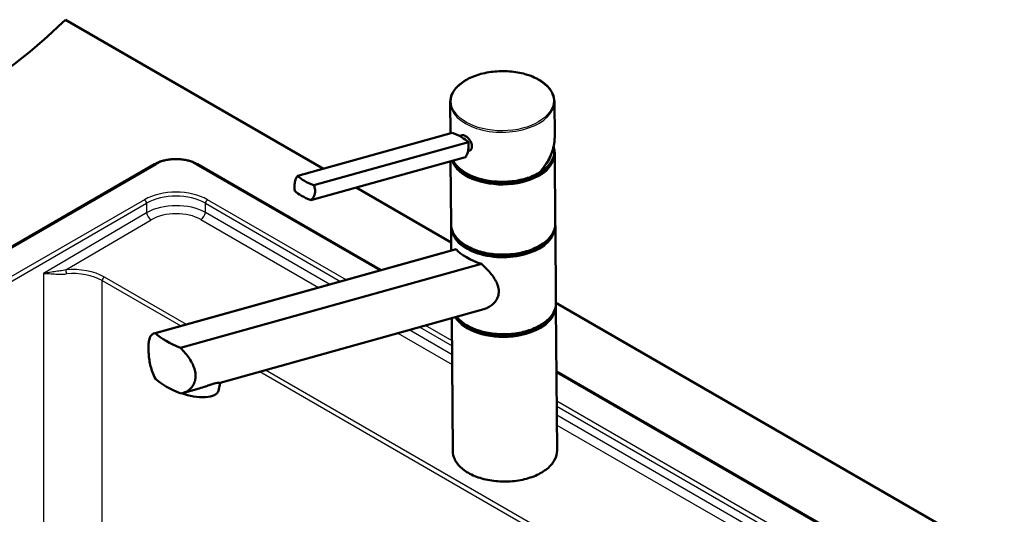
# Model space of a CAD drawing. Header units: millimetres. Extents: x 100 to 2000, y 93 to 2870.
# Tile 7 of 8: x 1262 to 1735, y 1683 to 1921. Entities that reach past the tile are written whole.
import ezdxf

# ---------------------------------------------------------------- set-up
doc = ezdxf.new("R2010")
doc.units = ezdxf.units.MM
doc.header["$LTSCALE"] = 10
doc.layers.add('Visible Edges(ISO)', color=7, linetype='Continuous', lineweight=50)
doc.layers.add('Visible Tangent Edges(ISO)', color=7, linetype='Continuous', lineweight=25)

msp = doc.modelspace()

# ---------------------------------------------------------------- linework, layer by layer
at = {"layer": 'Visible Edges(ISO)'}
for p, q in [((1284.18, 1920.67), (1408.03, 1849.16)), ((1468.89, 1866.13), (1468.78, 1881.01)), ((1518.91, 1864.45), (1518.78, 1881.39)), ((1395.6, 1845.7), (1469.73, 1866.36)), ((1403.34, 1841.23), (1477.48, 1861.89)), ((1473.25, 1864.8), (1474.58, 1865.18)), ((1477.36, 1857.65), (1477.92, 1857.8)), ((1518.72, 1856.59), (1518.71, 1857.41)), ((1401.93, 1834.08), (1476.06, 1854.75)), ((1469.23, 1822.48), (1469, 1852.78)), ((1519.22, 1822.86), (1518.97, 1856.19)), ((1326.94, 1851.3), (987.93, 1655.57)), ((1435.56, 1800.45), (1347.48, 1851.3)), ((1423.65, 1840.14), (1469.29, 1813.79)), ((1469.32, 1809.86), (1469.24, 1820.86)), ((1519.51, 1784.65), (1519.24, 1821.24)), ((1471.19, 1810.38), (1326.68, 1770.1)), ((1471.6, 1810.45), (1327.17, 1770.19)), ((1339.31, 1763.18), (1483.74, 1803.44)), ((1484.84, 1781.71), (1358.34, 1746.45)), ((1519.51, 1784.8), (1849.86, 1594.07)), ((1520.05, 1713.93), (1519.53, 1783.03)), ((1470.05, 1713.55), (1469.57, 1777.45)), ((1721.84, 1635.16), (1519.76, 1751.83)), ((1348.38, 1743.67), (1340.33, 1741.43)), ((1357.56, 1742.48), (1358.35, 1746.45))]:
    msp.add_line(p, q, dxfattribs=at)
for centre, major_axis, ratio, start_param, end_param in [((939.6, 2037.96), (-400, 0), 0.57735, 2.103514, 2.608875), ((1461.87, 1860.85), (-17.66, 3.5), 0.414403, 4.025175, 4.334369), ((1461.87, 1860.85), (-17.66, 3.5), 0.414403, 3.715982, 4.025175), ((1493.96, 1857.22), (24.75, 0.19), 0.582367, 3.704077, 6.446095), ((1493.97, 1856.41), (24.75, 0.19), 0.582367, 3.365749, 6.283185), ((1493.96, 1857.22), (23.25, 0.18), 0.582367, 5.780607, 6.159828), ((1493.97, 1856.41), (23, 0.17), 0.582367, 6.132897, 6.190289), ((1411.21, 1846.73), (17.66, -3.5), 0.414403, 3.715982, 4.334369), ((1409.79, 1839.59), (-17.66, 3.5), 0.414403, 0.574389, 1.192776), ((1494.23, 1821.45), (24.75, 0.19), 0.582367, 3.225614, 6.199163), ((1494.23, 1822.26), (-24.75, -0.19), 0.582367, 0.562484, 2.579108), ((1494.31, 1811.58), (24.96, -4.51), 0.416872, 3.650312, 4.351618), ((1494.52, 1783.25), (24.75, 0.19), 0.582367, 3.503737, 6.199163), ((1494.52, 1784.06), (-24.75, -0.19), 0.582367, 0.562484, 2.579108), ((1357.29, 1773.39), (-34.94, 6.31), 0.416872, 0.611476, 1.107269), ((1357.45, 1751.44), (34.94, -6.31), 0.416872, 3.753068, 4.248861), ((1345.79, 1744.82), (11.77, -2.33), 0.414403, 4.284424, 6.283185)]:
    msp.add_ellipse(centre, major_axis=major_axis, ratio=ratio, start_param=start_param, end_param=end_param, dxfattribs=at)
for points, knots in [([(1468.78, 1881.01), (1468.77, 1882.56), (1469.17, 1884.12), (1470.77, 1887.09), (1471.98, 1888.51), (1475.09, 1891.07), (1477.01, 1892.2), (1481.35, 1894.06), (1483.78, 1894.78), (1488.87, 1895.74), (1491.55, 1895.98), (1496.88, 1895.95), (1499.53, 1895.69), (1504.57, 1894.68), (1506.94, 1893.93), (1511.18, 1892.03), (1513.04, 1890.87), (1516.04, 1888.25), (1517.18, 1886.78), (1518.47, 1883.99), (1518.77, 1882.69), (1518.78, 1881.39)], [5.493386, 5.493386, 5.493386, 5.493386, 5.801503, 5.801503, 6.11747, 6.11747, 6.440137, 6.440137, 6.763388, 6.763388, 7.086098, 7.086098, 7.408598, 7.408598, 7.731372, 7.731372, 8.054677, 8.054677, 8.376927, 8.376927, 8.634978, 8.634978, 8.634978, 8.634978]), ([(1474.58, 1865.18), (1474.74, 1865.22), (1474.91, 1865.23), (1475.42, 1865.18), (1475.79, 1865.04), (1476.51, 1864.63), (1476.9, 1864.32), (1477.65, 1863.58), (1477.99, 1863.15), (1478.55, 1862.29), (1478.8, 1861.79), (1479.14, 1860.81), (1479.23, 1860.32), (1479.23, 1859.9)], [0.3793308, 0.3793308, 0.3793308, 0.3793308, 0.4669376, 0.4669376, 0.6201565, 0.6201565, 0.7733754, 0.7733754, 0.9265943, 0.9265943, 1.0834536, 1.0834536, 1.240313, 1.240313, 1.240313, 1.240313]), ([(1476.06, 1854.75), (1476.29, 1854.98), (1476.5, 1855.27), (1476.98, 1856.2), (1477.22, 1856.93), (1477.37, 1857.7), (1477.52, 1858.46), (1477.61, 1859.36), (1477.59, 1860.82), (1477.55, 1861.36), (1477.48, 1861.89)], [-0.412375, -0.412375, -0.412375, -0.412375, -0.2583698, -0.2583698, 0, 0, 0, 0.2583698, 0.2583698, 0.412375, 0.412375, 0.412375, 0.412375]), ([(1511.54, 1847.2), (1512, 1847.72), (1512.45, 1848.25), (1513.31, 1849.34), (1513.72, 1849.89), (1514.5, 1851.01), (1514.87, 1851.58), (1515.56, 1852.73), (1515.88, 1853.31), (1516.48, 1854.47), (1516.76, 1855.06), (1517.27, 1856.24), (1517.5, 1856.83), (1517.9, 1858.02), (1518.08, 1858.61), (1518.39, 1859.8), (1518.52, 1860.39), (1518.72, 1861.57), (1518.79, 1862.15), (1518.89, 1863.31), (1518.91, 1863.89), (1518.91, 1864.45)], [-1.5777577, -1.5777577, -1.5777577, -1.5777577, -1.4980816, -1.4980816, -1.4184055, -1.4184055, -1.3387294, -1.3387294, -1.2590533, -1.2590533, -1.1793771, -1.1793771, -1.099701, -1.099701, -1.0200249, -1.0200249, -0.9403488, -0.9403488, -0.8606727, -0.8606727, -0.7809966, -0.7809966, -0.7809966, -0.7809966]), ([(1479.23, 1859.9), (1479.23, 1859.48), (1479.16, 1859.07), (1478.83, 1858.39), (1478.58, 1858.12), (1478.18, 1857.89), (1478.06, 1857.84), (1477.92, 1857.8)], [1.240313, 1.240313, 1.240313, 1.240313, 1.394333, 1.394333, 1.5483531, 1.5483531, 1.6112117, 1.6112117, 1.6112117, 1.6112117]), ([(1326.94, 1851.3), (1327.49, 1851.62), (1328.09, 1851.91), (1329.34, 1852.44), (1329.99, 1852.67), (1331.35, 1853.07), (1332.05, 1853.24), (1333.49, 1853.51), (1334.22, 1853.61), (1335.71, 1853.75), (1336.46, 1853.78), (1337.96, 1853.78), (1338.71, 1853.75), (1340.19, 1853.61), (1340.93, 1853.51), (1342.36, 1853.24), (1343.06, 1853.07), (1344.42, 1852.67), (1345.08, 1852.44), (1346.33, 1851.91), (1346.92, 1851.62), (1347.48, 1851.3)], [-0.782965, -0.782965, -0.782965, -0.782965, -0.626372, -0.626372, -0.469779, -0.469779, -0.313186, -0.313186, -0.156593, -0.156593, 0, 0, 0.156593, 0.156593, 0.313186, 0.313186, 0.469779, 0.469779, 0.626372, 0.626372, 0.782965, 0.782965, 0.782965, 0.782965]), ([(1511.51, 1847.18), (1509.6, 1846.06), (1507.39, 1845.13), (1502.6, 1843.72), (1500.01, 1843.24), (1494.73, 1842.79), (1492.03, 1842.81), (1486.78, 1843.35), (1484.24, 1843.87), (1479.56, 1845.37), (1477.43, 1846.34), (1473.78, 1848.64), (1472.28, 1849.97), (1470.75, 1851.97), (1470.4, 1852.52), (1470.1, 1853.09)], [3.142973, 3.142973, 3.142973, 3.142973, 3.466301, 3.466301, 3.789263, 3.789263, 4.111804, 4.111804, 4.434387, 4.434387, 4.75745, 4.75745, 5.080684, 5.080684, 5.199782, 5.199782, 5.199782, 5.199782]), ([(1511.51, 1847.18), (1511.54, 1847.19), (1511.55, 1847.21), (1511.56, 1847.26), (1511.57, 1847.28), (1511.57, 1847.32), (1511.56, 1847.35), (1511.56, 1847.37), (1511.56, 1847.37), (1511.56, 1847.37)], [-0.03962783, -0.03962783, -0.03962783, -0.03962783, -0.02111176, -0.02111176, -0.01056304, -0.01056304, 0, 0, 0.00032398, 0.00032398, 0.00032398, 0.00032398]), ([(1394.18, 1838.56), (1394.1, 1839.08), (1394.06, 1839.63), (1394.05, 1841.08), (1394.14, 1841.98), (1394.29, 1842.75), (1394.44, 1843.52), (1394.68, 1844.25), (1395.16, 1845.17), (1395.37, 1845.46), (1395.6, 1845.7)], [-0.412375, -0.412375, -0.412375, -0.412375, -0.2583698, -0.2583698, 0, 0, 0, 0.2583698, 0.2583698, 0.412375, 0.412375, 0.412375, 0.412375]), ([(1403.34, 1841.23), (1403.55, 1840.74), (1403.72, 1840.23), (1404.02, 1838.85), (1404.03, 1837.98), (1403.73, 1836.44), (1403.39, 1835.69), (1402.63, 1834.69), (1402.29, 1834.36), (1401.93, 1834.08)], [1.6537755, 1.6537755, 1.6537755, 1.6537755, 1.8077807, 1.8077807, 2.0661504, 2.0661504, 2.3245202, 2.3245202, 2.4785254, 2.4785254, 2.4785254, 2.4785254]), ([(1519.22, 1822.86), (1519.24, 1821.31), (1518.83, 1819.75), (1517.24, 1816.78), (1516.03, 1815.36), (1512.91, 1812.81), (1510.99, 1811.67), (1506.65, 1809.81), (1504.23, 1809.09), (1499.13, 1808.13), (1496.46, 1807.89), (1491.13, 1807.92), (1488.47, 1808.18), (1483.44, 1809.19), (1481.06, 1809.94), (1476.83, 1811.85), (1474.97, 1813), (1471.97, 1815.63), (1470.83, 1817.09), (1469.54, 1819.88), (1469.24, 1821.18), (1469.23, 1822.48)], [2.351793, 2.351793, 2.351793, 2.351793, 2.65991, 2.65991, 2.975878, 2.975878, 3.298544, 3.298544, 3.621795, 3.621795, 3.944506, 3.944506, 4.267005, 4.267005, 4.589779, 4.589779, 4.913084, 4.913084, 5.235334, 5.235334, 5.493386, 5.493386, 5.493386, 5.493386]), ([(1483.74, 1803.44), (1484.65, 1802.63), (1485.52, 1801.81), (1487.84, 1799.43), (1489.3, 1797.67), (1490.89, 1794.93), (1491.32, 1794), (1491.92, 1792.13), (1492.08, 1791.19), (1492.09, 1790.28)], [8.317582, 8.317582, 8.317582, 8.317582, 8.664161, 8.664161, 9.339921, 9.339921, 9.677802, 9.677802, 10.015682, 10.015682, 10.015682, 10.015682]), ([(1492.09, 1790.28), (1492.1, 1789.49), (1491.99, 1788.69), (1491.51, 1787.14), (1491.14, 1786.39), (1490.19, 1785.02), (1489.61, 1784.4), (1488.32, 1783.32), (1487.61, 1782.86), (1486.25, 1782.17), (1485.56, 1781.91), (1484.84, 1781.71)], [0, 0, 0, 0, 0.290813, 0.290813, 0.581627, 0.581627, 0.87244, 0.87244, 1.163253, 1.163253, 1.423068, 1.423068, 1.423068, 1.423068]), ([(1519.51, 1784.65), (1519.53, 1783.1), (1519.12, 1781.55), (1517.53, 1778.57), (1516.32, 1777.16), (1513.2, 1774.6), (1511.28, 1773.46), (1506.94, 1771.61), (1504.52, 1770.88), (1499.42, 1769.92), (1496.75, 1769.68), (1491.42, 1769.71), (1488.76, 1769.98), (1483.73, 1770.99), (1481.35, 1771.73), (1477.12, 1773.64), (1475.26, 1774.8), (1473.04, 1776.74), (1472.41, 1777.4), (1471.86, 1778.09)], [2.351793, 2.351793, 2.351793, 2.351793, 2.65991, 2.65991, 2.975878, 2.975878, 3.298544, 3.298544, 3.621795, 3.621795, 3.944506, 3.944506, 4.267005, 4.267005, 4.589779, 4.589779, 4.913084, 4.913084, 5.067171, 5.067171, 5.067171, 5.067171]), ([(1327.33, 1748.24), (1326.77, 1749.28), (1326.29, 1750.38), (1325.58, 1752.38), (1325.29, 1753.35), (1324.81, 1755.32), (1324.61, 1756.33), (1324.3, 1758.31), (1324.19, 1759.29), (1324.04, 1761.14), (1324, 1762.01), (1323.99, 1763.67), (1324.02, 1764.5), (1324.16, 1766), (1324.27, 1766.68), (1324.73, 1768.46), (1325.23, 1769.28), (1326.24, 1769.97), (1326.67, 1770.14), (1327.17, 1770.19)], [3.250189, 3.250189, 3.250189, 3.250189, 3.606455, 3.606455, 3.897837, 3.897837, 4.18922, 4.18922, 4.480602, 4.480602, 4.771985, 4.771985, 5.094237, 5.094237, 5.41649, 5.41649, 6.060995, 6.060995, 6.40245, 6.40245, 6.40245, 6.40245]), ([(1339.31, 1763.18), (1340.17, 1762.34), (1340.97, 1761.47), (1343.06, 1758.98), (1344.33, 1757.15), (1345.66, 1754.33), (1346.01, 1753.39), (1346.49, 1751.52), (1346.62, 1750.61), (1346.62, 1749.73), (1346.63, 1748.94), (1346.54, 1748.15), (1346.14, 1746.62), (1345.83, 1745.88), (1345.02, 1744.55), (1344.52, 1743.94), (1343.39, 1742.9), (1342.76, 1742.47), (1341.31, 1741.71), (1340.42, 1741.4), (1339.48, 1741.23)], [-1.630466, -1.630466, -1.630466, -1.630466, -1.289011, -1.289011, -0.644505, -0.644505, -0.322253, -0.322253, 0, 0, 0, 0.291382, 0.291382, 0.582765, 0.582765, 0.874147, 0.874147, 1.16553, 1.16553, 1.521796, 1.521796, 1.521796, 1.521796]), ([(1348.38, 1743.67), (1349.41, 1743.96), (1350.45, 1744.3), (1352.21, 1744.91), (1352.95, 1745.18), (1354.31, 1745.65), (1354.94, 1745.85), (1355.49, 1746), (1356.03, 1746.16), (1356.51, 1746.26), (1357.3, 1746.39), (1357.62, 1746.42), (1358.14, 1746.45), (1358.3, 1746.44), (1358.34, 1746.45)], [-0.79121, -0.79121, -0.79121, -0.79121, -0.481393, -0.481393, -0.240697, -0.240697, 0, 0, 0, 0.240697, 0.240697, 0.481393, 0.481393, 0.79121, 0.79121, 0.79121, 0.79121]), ([(1520.05, 1713.93), (1520.06, 1712.38), (1519.66, 1710.82), (1518.06, 1707.85), (1516.85, 1706.43), (1513.74, 1703.88), (1511.82, 1702.74), (1507.48, 1700.88), (1505.06, 1700.16), (1499.96, 1699.2), (1497.29, 1698.96), (1491.96, 1698.99), (1489.3, 1699.25), (1484.26, 1700.27), (1481.89, 1701.01), (1477.65, 1702.92), (1475.79, 1704.07), (1472.8, 1706.7), (1471.65, 1708.16), (1470.36, 1710.95), (1470.06, 1712.25), (1470.05, 1713.55)], [2.351793, 2.351793, 2.351793, 2.351793, 2.65991, 2.65991, 2.975878, 2.975878, 3.298544, 3.298544, 3.621795, 3.621795, 3.944506, 3.944506, 4.267005, 4.267005, 4.589779, 4.589779, 4.913084, 4.913084, 5.235334, 5.235334, 5.493386, 5.493386, 5.493386, 5.493386])]:
    msp.add_open_spline(points, degree=3, knots=knots, dxfattribs=at)
for points in [[(1518.62, 1858.62), (1518.85, 1857.82), (1518.96, 1857), (1518.97, 1856.19)], [(1469.24, 1820.86), (1469.24, 1821.13), (1469.25, 1821.4), (1469.27, 1821.67)], [(1519.19, 1822.05), (1519.22, 1821.78), (1519.23, 1821.51), (1519.24, 1821.24)], [(1471.19, 1810.38), (1471.31, 1810.41), (1471.45, 1810.44), (1471.6, 1810.45)], [(1519.48, 1783.84), (1519.51, 1783.57), (1519.52, 1783.3), (1519.53, 1783.03)]]:
    msp.add_open_spline(points, degree=3, dxfattribs=at)
at = {"layer": 'Visible Tangent Edges(ISO)'}
for p, q in [((988.68, 1655.5), (1327.69, 1851.22)), ((1346.73, 1851.22), (1434.97, 1800.28)), ((1322.06, 1834.25), (1018.07, 1658.74)), ((1418.94, 1795.81), (1352.35, 1834.25)), ((1019.13, 1657.02), (1323.12, 1832.53)), ((1323.12, 1832.53), (1323.12, 1828.02)), ((1351.3, 1828.16), (1351.3, 1832.53)), ((1351.3, 1832.53), (1416.21, 1795.05)), ((1323.12, 1828.02), (1273.62, 1798.9)), ((1284.42, 1800.56), (1325.25, 1824.58)), ((1349.2, 1824.71), (1405.66, 1792.11)), ((1411.1, 1793.63), (1351.3, 1828.16)), ((1273.62, 1798.9), (1273.62, 1648.36)), ((1301.8, 1795.42), (1339.48, 1773.67)), ((1301.8, 1648.22), (1301.8, 1795.42)), ((1342.2, 1774.42), (1302.85, 1797.14)), ((1469.7, 1759.79), (1449.04, 1771.73)), ((1454.14, 1773.15), (1469.67, 1764.18)), ((1469.65, 1766.53), (1456.87, 1773.91)), ((1443.6, 1770.21), (1469.74, 1755.12)), ((1377.41, 1751.76), (1639.96, 1600.18)), ((1641.01, 1601.9), (1380.13, 1752.52)), ((1519.77, 1751.32), (1721.09, 1635.08)), ((1691.7, 1638.33), (1519.87, 1737.54)), ((1519.89, 1735.19), (1690.65, 1636.6)), ((1690.04, 1632.58), (1519.92, 1730.8)), ((1519.96, 1726.12), (1606.64, 1676.08))]:
    msp.add_line(p, q, dxfattribs=at)
msp.add_ellipse((1493.78, 1881.61), major_axis=(-24.5, -0.19), ratio=0.582367, dxfattribs=at)
for centre, major_axis, ratio, start_param, end_param in [((1493.78, 1881.2), (-25, -0.19), 0.582367, 0, 3.141593), ((1493.96, 1857.67), (22.43, 15.24), 0.717355, 5.041664, 5.835988), ((1337.21, 1845.67), (13.5, 0), 0.580167, 0.787831, 2.353761), ((1493.97, 1856), (-25, -0.19), 0.582367, 0.200341, 3.141593), ((1493.96, 1857.63), (-25, -0.19), 0.582367, 0.303383, 2.347269), ((1327.69, 1850), (-0.75, 1.3), 0.57735, 5.497787, 6.283185), ((1346.73, 1850), (0.75, 1.3), 0.57735, 0, 0.785398), ((1337.21, 1825.38), (-21.5, 0), 0.581753, 3.930789, 5.493989), ((1322.06, 1833.03), (-0.75, 1.3), 0.57735, 4.014257, 5.497787), ((1337.21, 1824.15), (20, 0), 0.58993, 0.789196, 2.352396), ((1352.35, 1833.03), (0.75, 1.3), 0.57735, 0.785398, 2.268928), ((1337.21, 1820), (-20, -0.14), 0.570076, 3.926853, 5.490053), ((1337.23, 1817.56), (17, 0.14), 0.587251, 0.784281, 2.347481), ((1325.23, 1827.02), (-1.52, 2.59), 0.572731, 0.867957, 2.35149), ((1349.18, 1827.15), (1.5, 2.6), 0.57735, 3.935717, 5.410521), ((1494.22, 1822.67), (25, 0.19), 0.582367, 3.141593, 6.283185), ((1494.24, 1821.05), (-25, -0.19), 0.582367, 0, 3.141593), ((1287.7, 1788.1), (-21.5, -0.18), 0.587251, 3.925874, 4.860622), ((1284.43, 1799.34), (-0.14, 1.49), 0.122106, 4.21214, 5.656137), ((1287.71, 1786.88), (20, 0.18), 0.595838, 0.783751, 1.718499), ((1302.86, 1795.92), (0.75, 1.3), 0.57735, 0.794125, 2.268928), ((1494.53, 1782.84), (-25, -0.19), 0.582367, 0.337463, 3.141593), ((1494.51, 1784.46), (25, 0.19), 0.582367, 3.580486, 6.283185), ((1495.05, 1713.74), (25, 0.19), 0.582367, 3.141593, 6.283185)]:
    msp.add_ellipse(centre, major_axis=major_axis, ratio=ratio, start_param=start_param, end_param=end_param, dxfattribs=at)
for points, knots in [([(1284.42, 1800.56), (1283.48, 1800.36), (1282.53, 1800.21), (1281.17, 1800.02), (1280.74, 1799.96), (1279.34, 1799.77), (1278.39, 1799.65), (1276.11, 1799.34), (1274.81, 1799.14), (1273.62, 1798.9)], [-1.392927, -1.392927, -1.392927, -1.392927, -1.060747, -1.060747, -0.904506, -0.904506, -0.54228, -0.54228, 0.001839, 0.001839, 0.001839, 0.001839]), ([(1273.62, 1798.9), (1274.75, 1798.89), (1276.01, 1798.8), (1278.31, 1798.66), (1279.29, 1798.6), (1280.74, 1798.54), (1281.19, 1798.53), (1282.63, 1798.51), (1283.64, 1798.54), (1284.66, 1798.64)], [-0.001839, -0.001839, -0.001839, -0.001839, 0.54228, 0.54228, 0.904506, 0.904506, 1.060747, 1.060747, 1.392927, 1.392927, 1.392927, 1.392927])]:
    msp.add_open_spline(points, degree=3, knots=knots, dxfattribs=at)

doc.saveas('drawing.dxf')
